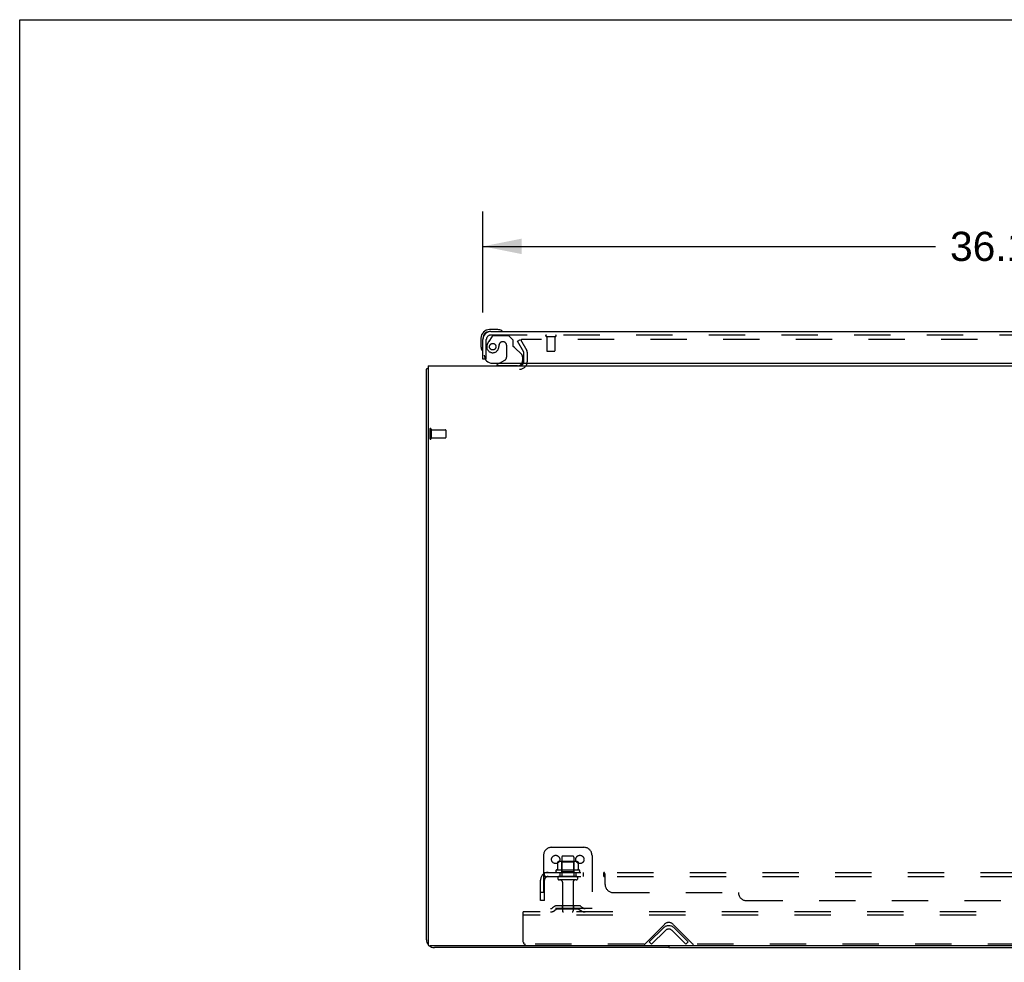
# Model space of a CAD drawing. Header units: inches. Extents: x 0 to 204, y 0 to 132.
# Tile 50 of 110: x 0 to 30, y 103 to 132. Entities that reach past the tile are written whole.
import ezdxf

# ---------------------------------------------------------------- set-up
doc = ezdxf.new("R2010")
doc.units = ezdxf.units.IN
doc.header["$LTSCALE"] = 11.243375
doc.header["$MEASUREMENT"] = 0
doc.linetypes.add('HIDDEN', pattern=[0.2, 0.1, -0.1])
doc.layers.get('0').update_dxf_attribs({"linetype": 'CONTINUOUS'})
for name, color, linetype in [('DEFAULT_2', 8, 'HIDDEN'), ('DIMENSIONS', 7, 'CONTINUOUS'), ('DOOR_ASSEMBLY', 7, 'CONTINUOUS'), ('SUBPANEL', 7, 'CONTINUOUS')]:
    doc.layers.add(name, color=color, linetype=linetype)
doc.styles.get("Standard").update_dxf_attribs({"font": 'arial.ttf'})
doc.dimstyles.new('DIMSTYLE_1', dxfattribs={"dimtxt": 0.901875, "dimasz": 1.2025, "dimexe": 0.09, "dimexo": 0.07, "dimgap": 0.0375, "dimtad": 0, "dimtih": 1, "dimtoh": 1, "dimzin": 4, "dimdsep": 46, "dimtxsty": 'Standard', "dimblk": '_FILLED', "dimblk1": '_FILLED', "dimblk2": '_FILLED', "dimcen": 0.09, "dimadec": 3, "dimazin": 1, "dimtfac": 1, "dimtdec": 3, "dimtofl": 0, "dimtmove": 0, "dimatfit": 3, "dimldrblk": '_FILLED', "dimfxl": 0, "dimtolj": 1, "dimtzin": 4, "dimarcsym": 0})

# ---------------------------------------------------------------- blocks, each defined once
blk = doc.blocks.new('_FILLED')
at = {"color": 0, "linetype": 'ByBlock'}
blk.add_solid([(0, 0), (-1, 0.2), (-1, -0.2)], dxfattribs=at)
blk = doc.blocks.new('*D8')
at = {"layer": 'DIMENSIONS', "color": 2, "linetype": 'Continuous'}
for p, q in [((14.332, 123.221), (14.332, 126.345)), ((50.52, 123.221), (50.52, 126.345)), ((14.332, 125.263), (28.338, 125.263)), ((50.52, 125.263), (36.515, 125.263))]:
    blk.add_line(p, q, dxfattribs=at)
at = {"layer": 'DIMENSIONS', "color": 2, "linetype": 'Continuous', "xscale": 1.2025, "yscale": 1.2025, "zscale": 1.2025, "rotation": 180}
blk.add_blockref('_FILLED', (14.332, 125.263), dxfattribs=at)
at = {"layer": 'DIMENSIONS', "color": 2, "linetype": 'Continuous', "xscale": 1.2025, "yscale": 1.2025, "zscale": 1.2025}
blk.add_blockref('_FILLED', (50.52, 125.263), dxfattribs=at)
at = {"layer": 'DIMENSIONS', "color": 2, "linetype": 'Continuous', "insert": (32.426, 125.714), "char_height": 0.9019, "width": 7.27535, "attachment_point": 2, "line_spacing_factor": 0.9}
blk.add_mtext('36.19 DOOR', dxfattribs=at)

msp = doc.modelspace()

# ---------------------------------------------------------------- linework, layer by layer
at = {"color": 7, "linetype": 'Continuous'}
for p, q in [((0, 0), (0, 132.275)), ((0, 132.275), (204.425, 132.275)), ((20.082, 103.62), (20.082, 103.568)), ((20.082, 103.568), (45.332, 103.568))]:
    msp.add_line(p, q, dxfattribs=at)
at = {"color": 3, "linetype": 'Continuous'}
for p, q in [((12.634, 121.568), (12.634, 103.68)), ((12.634, 121.568), (52.78, 121.568)), ((12.582, 103.814), (12.582, 121.464)), ((52.72, 103.62), (12.694, 103.62)), ((20.082, 103.568), (12.829, 103.568))]:
    msp.add_line(p, q, dxfattribs=at)
for points in [[(12.618, 121.48), (12.61, 121.478), (12.606, 121.477), (12.603, 121.477), (12.6, 121.476), (12.597, 121.475), (12.594, 121.474), (12.592, 121.473), (12.589, 121.472), (12.587, 121.471), (12.586, 121.47), (12.585, 121.469), (12.584, 121.468), (12.583, 121.467), (12.583, 121.465), (12.582, 121.464)], [(12.634, 121.484), (12.634, 121.484), (12.63, 121.483), (12.626, 121.481), (12.622, 121.481), (12.618, 121.48)]]:
    msp.add_lwpolyline(points, dxfattribs=at)
for centre, radius, start, end in [((15.461, 121.71), 0.142, 270, 333.5334), ((12.829, 103.814), 0.246, 180, 219.4274), ((12.694, 103.68), 0.06, 180, 270), ((12.829, 103.814), 0.246, 230.5726, 270)]:
    msp.add_arc(centre, radius, start, end, dxfattribs=at)
at = {"layer": 'DEFAULT_2', "color": 8, "linetype": 'HIDDEN'}
for p, q in [((15.403, 122.328), (15.493, 122.38)), ((15.599, 121.989), (15.403, 122.328)), ((15.493, 122.38), (15.689, 122.041)), ((49.876, 122.38), (15.539, 122.38)), ((15.603, 121.71), (15.603, 121.972)), ((15.707, 121.71), (15.707, 121.972)), ((12.686, 119.606), (12.686, 119.322)), ((12.729, 119.606), (12.729, 119.322)), ((12.729, 119.588), (13.176, 119.588)), ((13.186, 119.578), (13.186, 119.35)), ((12.729, 119.34), (13.176, 119.34)), ((16.457, 106.672), (17.457, 106.672)), ((16.207, 106.422), (16.207, 104.672)), ((16.77, 106.367), (16.77, 105.772)), ((17.115, 106.397), (16.8, 106.397)), ((17.145, 106.367), (17.145, 105.772)), ((17.707, 106.422), (17.707, 104.672)), ((16.639, 106.212), (16.639, 105.993)), ((17.213, 106.233), (16.702, 106.233)), ((16.774, 106.213), (16.754, 106.233)), ((16.774, 105.917), (16.774, 106.213)), ((17.141, 106.213), (16.774, 106.213)), ((17.141, 106.213), (17.161, 106.233)), ((17.141, 105.917), (17.141, 106.213)), ((17.276, 106.212), (17.276, 105.993)), ((17.313, 105.967), (16.602, 105.967)), ((16.623, 105.897), (17.292, 105.897)), ((17.215, 105.772), (16.7, 105.772)), ((16.774, 105.917), (16.754, 105.897)), ((17.141, 105.917), (16.774, 105.917)), ((17.141, 105.917), (17.161, 105.897)), ((17.215, 105.662), (16.7, 105.662)), ((16.792, 105.599), (16.792, 104.702)), ((17.122, 105.599), (17.122, 104.702)), ((16.55, 104.844), (16.482, 104.796)), ((17.298, 104.866), (16.617, 104.866)), ((16.782, 104.866), (16.782, 104.762)), ((17.132, 104.866), (17.132, 104.762)), ((17.365, 104.844), (17.432, 104.796)), ((15.582, 104.568), (15.582, 104.672)), ((49.832, 104.672), (15.582, 104.672)), ((15.582, 103.734), (15.582, 104.568)), ((49.832, 104.568), (15.582, 104.568)), ((17.707, 104.776), (16.207, 104.776)), ((16.611, 104.76), (16.543, 104.711)), ((17.298, 104.762), (16.617, 104.762)), ((17.304, 104.76), (17.372, 104.711)), ((19.341, 103.681), (19.95, 104.289)), ((20.215, 104.289), (20.824, 103.681)), ((19.479, 103.745), (19.908, 104.175)), ((19.982, 104.102), (19.552, 103.672)), ((20.613, 103.672), (20.183, 104.102)), ((20.686, 103.745), (20.257, 104.175)), ((19.32, 103.672), (15.645, 103.672)), ((19.552, 103.672), (19.479, 103.745)), ((20.613, 103.672), (20.686, 103.745)), ((44.57, 103.672), (20.845, 103.672))]:
    msp.add_line(p, q, dxfattribs=at)
for points in [[(15.539, 122.38), (15.537, 122.38), (15.535, 122.38), (15.533, 122.38), (15.531, 122.379), (15.529, 122.378), (15.527, 122.377), (15.526, 122.376), (15.524, 122.375), (15.523, 122.374), (15.522, 122.372), (15.521, 122.371), (15.52, 122.369), (15.52, 122.367), (15.519, 122.366), (15.519, 122.364), (15.519, 122.363)], [(15.519, 122.363), (15.519, 122.362), (15.519, 122.36), (15.52, 122.359), (15.52, 122.357), (15.521, 122.355)], [(16.644, 106.221), (16.643, 106.22), (16.642, 106.219), (16.641, 106.218), (16.64, 106.216), (16.639, 106.215), (16.639, 106.213), (16.639, 106.212)], [(17.27, 106.221), (17.272, 106.22), (17.273, 106.219), (17.274, 106.218), (17.275, 106.216), (17.276, 106.215), (17.276, 106.213), (17.276, 106.212)], [(16.639, 105.993), (16.638, 105.992), (16.638, 105.991), (16.638, 105.99), (16.638, 105.989), (16.637, 105.989), (16.637, 105.988), (16.637, 105.987), (16.636, 105.987), (16.636, 105.987), (16.635, 105.986), (16.635, 105.986), (16.635, 105.986), (16.635, 105.985), (16.634, 105.985), (16.634, 105.985), (16.634, 105.985), (16.633, 105.985), (16.633, 105.985)], [(17.282, 105.985), (17.281, 105.985), (17.281, 105.985), (17.281, 105.985), (17.28, 105.985), (17.28, 105.985), (17.28, 105.986), (17.28, 105.986), (17.279, 105.986), (17.279, 105.987), (17.279, 105.987), (17.278, 105.987), (17.278, 105.988), (17.278, 105.989), (17.277, 105.989), (17.277, 105.99), (17.277, 105.991), (17.276, 105.992), (17.276, 105.993)]]:
    msp.add_lwpolyline(points, dxfattribs=at)
for centre in [(16.582, 106.297), (17.332, 106.297)]:
    msp.add_circle(centre, 0.128, dxfattribs=at)
for centre, radius, start, end in [((15.57, 121.972), 0.033, 0, 30), ((15.57, 121.972), 0.137, 0, 30), ((15.461, 121.71), 0.246, 270, 360), ((15.461, 121.71), 0.142, 333.5334, 360), ((12.708, 119.606), 0.0215, 0, 180), ((13.176, 119.578), 0.01, 0, 90), ((12.708, 119.322), 0.0215, 180, 360), ((13.176, 119.35), 0.01, 270, 360), ((16.457, 106.422), 0.25, 90, 180), ((17.457, 106.422), 0.25, 0, 90), ((16.8, 106.367), 0.03, 90, 180), ((17.115, 106.367), 0.03, 0, 90), ((16.702, 106.092), 0.141, 90, 113.95), ((17.213, 106.092), 0.141, 66.05, 90), ((16.623, 105.935), 0.0384, 124.4497, 270), ((16.957, 105.367), 0.698, 117.6814, 120.6631), ((16.7, 105.717), 0.055, 90, 270), ((17.215, 105.717), 0.055, 270, 90), ((16.957, 105.367), 0.698, 59.3369, 62.3186), ((17.292, 105.935), 0.0384, 270, 55.5503), ((16.73, 105.599), 0.0625, 0, 90), ((17.185, 105.599), 0.0625, 90, 180), ((16.422, 104.88), 0.104, 270, 305.7539), ((16.617, 104.752), 0.114, 90, 125.7539), ((17.298, 104.752), 0.114, 54.2461, 90), ((17.493, 104.88), 0.104, 234.2461, 270), ((16.422, 104.88), 0.208, 270, 305.7539), ((16.617, 104.752), 0.01, 90, 125.7539), ((16.822, 104.702), 0.03, 180, 270), ((17.092, 104.702), 0.03, 270, 360), ((17.298, 104.752), 0.01, 54.2461, 90), ((17.493, 104.88), 0.208, 234.2461, 270), ((20.082, 104.001), 0.246, 45, 135), ((20.082, 104.157), 0.188, 45, 135), ((20.082, 104.001), 0.142, 45, 135), ((15.645, 103.734), 0.0625, 180, 270), ((19.32, 103.702), 0.03, 270, 315), ((20.845, 103.702), 0.03, 225, 270)]:
    msp.add_arc(centre, radius, start, end, dxfattribs=at)
at = {"layer": 'DOOR_ASSEMBLY', "color": 8, "linetype": 'HIDDEN'}
for p, q in [((14.612, 122.467), (14.511, 122.323)), ((14.579, 122.522), (50.273, 122.522)), ((14.677, 122.501), (15.128, 122.501)), ((15.254, 122.375), (15.128, 122.501)), ((16.294, 122.479), (16.578, 122.479)), ((16.312, 122.479), (16.312, 122.032)), ((16.56, 122.479), (16.56, 122.032)), ((14.436, 121.772), (14.436, 122.379)), ((14.833, 122.211), (14.833, 122.222)), ((14.964, 122.309), (14.931, 122.309)), ((15.062, 122.211), (15.062, 121.831)), ((15.254, 122.375), (15.254, 122.196)), ((15.313, 122.137), (15.532, 121.918)), ((16.322, 122.022), (16.55, 122.022)), ((14.436, 121.772), (14.408, 121.772)), ((15.404, 121.568), (14.774, 121.568)), ((14.843, 121.647), (15.013, 121.745)), ((15.561, 121.848), (15.561, 121.725))]:
    msp.add_line(p, q, dxfattribs=at)
at = {"layer": 'DOOR_ASSEMBLY', "color": 7, "linetype": 'Continuous'}
for p, q in [((14.792, 122.686), (14.535, 122.686)), ((14.579, 122.626), (14.535, 122.626)), ((14.83, 122.683), (14.792, 122.686)), ((14.272, 122.423), (14.272, 122.167)), ((14.272, 122.167), (14.275, 122.129)), ((14.332, 122.423), (14.332, 122.379)), ((14.408, 121.772), (14.332, 121.772)), ((14.843, 121.647), (14.774, 121.607)), ((14.774, 121.568), (14.774, 121.607))]:
    msp.add_line(p, q, dxfattribs=at)
at = {"layer": 'DOOR_ASSEMBLY', "color": 3, "linetype": 'Continuous'}
for p, q in [((14.579, 122.626), (50.273, 122.626)), ((14.332, 121.772), (14.332, 122.379)), ((14.624, 121.647), (50.458, 121.647))]:
    msp.add_line(p, q, dxfattribs=at)
at = {"layer": 'DOOR_ASSEMBLY', "color": 8, "linetype": 'HIDDEN'}
msp.add_circle((14.636, 122.159), 0.101, dxfattribs=at)
at = {"layer": 'DOOR_ASSEMBLY', "color": 7, "linetype": 'Continuous'}
for centre, radius, start, end in [((14.535, 122.423), 0.263, 90, 180), ((14.535, 122.423), 0.203, 90, 180), ((14.792, 122.436), 0.25, 59.1101, 90), ((14.912, 122.641), 0.015, 270, 353.6204), ((14.912, 122.638), 0.015, 6.3796, 59.1101), ((14.522, 122.167), 0.25, 180, 210.8899), ((14.321, 122.046), 0.015, 210.8899, 263.6204), ((14.317, 122.046), 0.015, 276.3796, 360), ((15.404, 121.725), 0.157, 270, 330.1697)]:
    msp.add_arc(centre, radius, start, end, dxfattribs=at)
at = {"layer": 'DOOR_ASSEMBLY', "color": 3, "linetype": 'Continuous'}
for centre, radius, start, end in [((14.579, 122.379), 0.246, 90, 180), ((14.624, 121.897), 0.25, 180, 270)]:
    msp.add_arc(centre, radius, start, end, dxfattribs=at)
at = {"layer": 'DOOR_ASSEMBLY', "color": 8, "linetype": 'HIDDEN'}
for centre, radius, start, end in [((14.579, 122.379), 0.142, 90, 180), ((14.677, 122.422), 0.079, 90, 144.9), ((16.294, 122.5), 0.0215, 90, 270), ((16.578, 122.5), 0.0215, 270, 90), ((14.636, 122.159), 0.187, 163.1561, 342.1518), ((14.827, 122.101), 0.386, 144.9, 163.1561), ((14.44, 122.222), 0.393, 342.0702, 358.3401), ((14.931, 122.211), 0.098, 90, 180), ((14.964, 122.211), 0.098, 0, 90), ((15.293, 122.196), 0.039, 180, 248.3904), ((15.242, 122.067), 0.1, 45, 68.3904), ((15.461, 121.848), 0.1, 0, 45), ((16.322, 122.032), 0.01, 180, 270), ((16.55, 122.032), 0.01, 270, 360), ((14.962, 121.831), 0.1, 300.092, 360), ((15.404, 121.725), 0.157, 330.1697, 360)]:
    msp.add_arc(centre, radius, start, end, dxfattribs=at)
at = {"layer": 'SUBPANEL', "color": 8, "linetype": 'HIDDEN'}
for p, q in [((16.2, 105.843), (16.279, 105.746)), ((16.239, 105.772), (16.239, 105.897)), ((16.239, 105.897), (49.176, 105.897)), ((16.239, 105.772), (49.176, 105.772)), ((16.707, 105.897), (16.707, 105.772)), ((17.207, 105.897), (17.207, 105.772)), ((17.436, 105.897), (17.436, 105.772)), ((17.717, 105.897), (17.717, 105.772)), ((18.078, 105.772), (18.078, 105.897)), ((18.094, 105.757), (18.091, 105.761)), ((18.103, 105.864), (18.1, 105.871)), ((18.114, 105.843), (18.112, 105.845)), ((18.114, 105.522), (18.114, 105.843)), ((16.114, 105.022), (16.114, 105.66)), ((16.239, 105.022), (16.239, 105.66)), ((16.239, 105.272), (16.114, 105.272)), ((18.364, 105.272), (22.239, 105.272)), ((16.239, 105.022), (16.114, 105.022)), ((22.489, 105.022), (42.926, 105.022))]:
    msp.add_line(p, q, dxfattribs=at)
for points in [[(16.2, 105.843), (16.202, 105.845), (16.204, 105.847), (16.206, 105.85), (16.208, 105.853), (16.21, 105.856), (16.212, 105.86), (16.214, 105.864), (16.215, 105.867)], [(16.215, 105.867), (16.218, 105.874), (16.22, 105.878), (16.221, 105.881), (16.223, 105.884), (16.225, 105.887), (16.226, 105.889), (16.228, 105.892), (16.23, 105.894), (16.232, 105.895), (16.234, 105.896), (16.236, 105.897), (16.237, 105.897), (16.239, 105.897)], [(16.262, 105.768), (16.262, 105.768), (16.262, 105.768), (16.261, 105.768), (16.261, 105.768), (16.261, 105.769), (16.261, 105.769), (16.261, 105.77), (16.26, 105.77), (16.26, 105.771), (16.26, 105.771), (16.259, 105.772), (16.259, 105.772), (16.259, 105.773), (16.258, 105.774), (16.258, 105.774), (16.258, 105.775), (16.257, 105.776), (16.257, 105.776), (16.257, 105.777), (16.256, 105.778), (16.256, 105.778), (16.255, 105.779), (16.255, 105.78), (16.255, 105.78), (16.254, 105.781), (16.254, 105.782), (16.254, 105.783), (16.253, 105.783), (16.253, 105.784), (16.253, 105.785), (16.252, 105.786), (16.252, 105.787), (16.252, 105.788), (16.251, 105.788), (16.251, 105.789), (16.25, 105.79), (16.25, 105.791), (16.25, 105.792), (16.249, 105.793), (16.249, 105.794), (16.249, 105.795), (16.248, 105.796), (16.248, 105.797), (16.247, 105.798), (16.247, 105.799), (16.247, 105.8), (16.246, 105.801), (16.246, 105.802), (16.246, 105.803), (16.245, 105.804), (16.245, 105.805), (16.245, 105.806), (16.244, 105.807), (16.244, 105.808), (16.244, 105.81), (16.243, 105.811), (16.243, 105.812), (16.243, 105.813), (16.242, 105.814), (16.242, 105.815), (16.242, 105.816), (16.241, 105.817), (16.241, 105.818), (16.241, 105.819), (16.241, 105.82), (16.24, 105.821), (16.24, 105.822), (16.24, 105.823), (16.24, 105.824), (16.24, 105.825), (16.239, 105.826), (16.239, 105.826), (16.239, 105.827), (16.239, 105.828), (16.239, 105.829), (16.239, 105.83), (16.239, 105.83), (16.239, 105.831), (16.239, 105.831), (16.239, 105.831), (16.239, 105.832)], [(16.239, 105.832), (16.239, 105.832), (16.239, 105.832), (16.239, 105.832), (16.239, 105.831), (16.239, 105.831), (16.239, 105.831), (16.239, 105.83), (16.239, 105.83), (16.239, 105.829), (16.239, 105.828)], [(16.266, 105.754), (16.262, 105.757), (16.26, 105.759), (16.258, 105.761), (16.256, 105.763), (16.253, 105.765), (16.251, 105.767), (16.249, 105.768), (16.246, 105.77), (16.244, 105.771), (16.242, 105.771), (16.24, 105.772), (16.239, 105.772)], [(16.259, 105.772), (16.259, 105.771), (16.259, 105.771), (16.26, 105.77), (16.26, 105.77), (16.26, 105.77), (16.261, 105.769), (16.261, 105.769), (16.261, 105.768), (16.261, 105.768), (16.262, 105.768), (16.262, 105.768)], [(16.279, 105.746), (16.279, 105.746), (16.278, 105.746), (16.277, 105.746), (16.276, 105.746), (16.275, 105.747), (16.274, 105.747), (16.273, 105.748), (16.271, 105.749), (16.27, 105.751), (16.268, 105.752), (16.266, 105.754)], [(18.097, 105.878), (18.095, 105.881), (18.094, 105.884), (18.092, 105.887), (18.09, 105.889), (18.088, 105.892), (18.086, 105.894), (18.085, 105.895), (18.083, 105.896), (18.081, 105.897), (18.08, 105.897), (18.078, 105.897)], [(18.087, 105.767), (18.086, 105.768), (18.084, 105.77), (18.083, 105.771), (18.081, 105.771), (18.08, 105.772), (18.078, 105.772)], [(18.083, 105.771), (18.081, 105.771), (18.08, 105.772), (18.078, 105.772)], [(18.083, 105.896), (18.081, 105.897), (18.08, 105.897)], [(18.091, 105.761), (18.09, 105.763), (18.088, 105.765), (18.087, 105.767), (18.086, 105.768), (18.084, 105.77)], [(18.09, 105.889), (18.088, 105.892), (18.086, 105.894), (18.085, 105.895)], [(18.098, 105.752), (18.097, 105.754), (18.095, 105.756), (18.094, 105.757)], [(18.1, 105.871), (18.098, 105.874), (18.097, 105.878)], [(18.114, 105.746), (18.112, 105.746), (18.11, 105.746), (18.108, 105.746), (18.107, 105.746), (18.105, 105.747), (18.104, 105.747), (18.102, 105.748), (18.101, 105.749), (18.099, 105.751), (18.098, 105.752)], [(18.112, 105.845), (18.11, 105.847), (18.109, 105.85), (18.107, 105.853), (18.106, 105.856), (18.104, 105.86), (18.103, 105.864)], [(18.107, 105.746), (18.105, 105.747), (18.104, 105.747)], [(18.114, 105.746), (18.112, 105.746), (18.11, 105.746), (18.108, 105.746)]]:
    msp.add_lwpolyline(points, dxfattribs=at)
for centre, radius, start, end in [((16.351, 105.66), 0.237, 90, 180), ((16.351, 105.66), 0.112, 90, 180), ((18.364, 105.522), 0.25, 180, 270), ((22.489, 105.272), 0.25, 180, 270)]:
    msp.add_arc(centre, radius, start, end, dxfattribs=at)

# ---------------------------------------------------------------- dimensions: what is measured, and where the dimension line sits
at = {"layer": 'DIMENSIONS', "color": 2, "linetype": 'Continuous'}
dim = msp.add_linear_dim(base=(14.332, 125.263), p1=(50.52, 123.151), p2=(14.332, 123.151), angle=180, text='<> DOOR', dimstyle='DIMSTYLE_1', dxfattribs=at)
dim.commit()
dim.dimension.update_dxf_attribs({"geometry": '*D8', "text_midpoint": (32.426, 125.263), "dimtype": 160})

doc.saveas('drawing.dxf')
